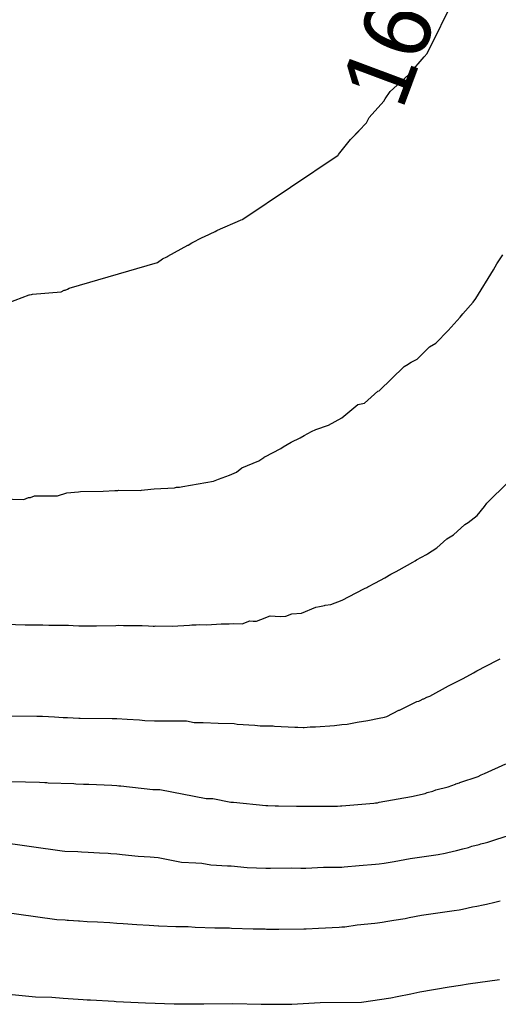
# Model space of a CAD drawing. Extents: x 158343 to 162498, y 431347 to 434500.
# Tile 136 of 220: x 159682 to 159695, y 433988 to 434014. Entities that reach past the tile are written whole.
import ezdxf

# ---------------------------------------------------------------- set-up
doc = ezdxf.new("R2010")
doc.units = 0
doc.header["$LTSCALE"] = 10
doc.header["$MEASUREMENT"] = 0
doc.layers.add('000_arcering', color=8, linetype='CONTINUOUS')
doc.layers.add('def. con-hoogtelijn (index)', color=8, linetype='CONTINUOUS')
doc.styles.add('Style-WORKING', font='WORKING.shx')

# ---------------------------------------------------------------- blocks, each defined once
blk = doc.blocks.new('bestaande hoogtelijnen')
at = {"layer": 'def. con-hoogtelijn (index)'}
for p, q in [((25.288, -53.261), (26.658, -50.464)), ((25.209, -53.348), (25.288, -53.261)), ((24.82, -53.794), (25.208, -53.349)), ((25.208, -53.349), (25.209, -53.348)), ((24.387, -54.194), (24.8, -53.815)), ((24.8, -53.815), (24.82, -53.794)), ((24.162, -54.468), (24.303, -54.277)), ((24.303, -54.277), (24.387, -54.194)), ((23.739, -54.97), (24.131, -54.528)), ((24.131, -54.528), (24.162, -54.468)), ((23.256, -55.54), (23.663, -55.113)), ((23.663, -55.113), (23.711, -55.018)), ((23.711, -55.018), (23.739, -54.97)), ((23.256, -55.54), (23.46, -55.327)), ((23.256, -55.54), (23.46, -55.327)), ((22.917, -55.958), (23.244, -55.556)), ((22.917, -55.958), (23.244, -55.556)), ((22.917, -55.958), (23.244, -55.556)), ((23.244, -55.556), (23.256, -55.54)), ((23.244, -55.556), (23.256, -55.54)), ((23.244, -55.556), (23.256, -55.54)), ((22.907, -55.97), (22.917, -55.958)), ((22.907, -55.97), (22.917, -55.958)), ((22.907, -55.97), (22.917, -55.958)), ((20.37, -57.676), (22.907, -55.97)), ((20.37, -57.676), (22.907, -55.97)), ((20.37, -57.676), (22.907, -55.97)), ((19.771, -57.934), (20.228, -57.738)), ((19.771, -57.934), (20.228, -57.738)), ((19.771, -57.934), (20.228, -57.738)), ((20.228, -57.738), (20.318, -57.698)), ((20.228, -57.738), (20.318, -57.698)), ((20.228, -57.738), (20.318, -57.698)), ((20.318, -57.698), (20.358, -57.687)), ((20.318, -57.698), (20.358, -57.687)), ((20.318, -57.698), (20.358, -57.687)), ((20.358, -57.687), (20.37, -57.676)), ((20.358, -57.687), (20.37, -57.676)), ((20.358, -57.687), (20.37, -57.676)), ((19.341, -58.142), (19.627, -58.009)), ((19.341, -58.142), (19.627, -58.009)), ((19.341, -58.142), (19.627, -58.009)), ((19.627, -58.009), (19.675, -57.981)), ((19.627, -58.009), (19.675, -57.981)), ((19.627, -58.009), (19.675, -57.981)), ((19.675, -57.981), (19.771, -57.934)), ((19.675, -57.981), (19.771, -57.934)), ((19.675, -57.981), (19.771, -57.934)), ((18.905, -58.373), (19.008, -58.314)), ((18.905, -58.373), (19.008, -58.314)), ((18.905, -58.373), (19.008, -58.314)), ((19.008, -58.314), (19.28, -58.173)), ((19.008, -58.314), (19.28, -58.173)), ((19.008, -58.314), (19.28, -58.173)), ((19.28, -58.173), (19.341, -58.142)), ((19.28, -58.173), (19.341, -58.142)), ((19.28, -58.173), (19.341, -58.142)), ((18.364, -58.67), (18.903, -58.374)), ((18.364, -58.67), (18.903, -58.374)), ((18.364, -58.67), (18.903, -58.374)), ((18.903, -58.374), (18.905, -58.373)), ((18.903, -58.374), (18.905, -58.373)), ((18.903, -58.374), (18.905, -58.373)), ((15.736, -59.519), (18.09, -58.832)), ((15.736, -59.519), (18.09, -58.832)), ((15.736, -59.519), (18.09, -58.832)), ((18.09, -58.832), (18.224, -58.735)), ((18.09, -58.832), (18.224, -58.735)), ((18.09, -58.832), (18.224, -58.735)), ((18.224, -58.735), (18.339, -58.686)), ((18.224, -58.735), (18.339, -58.686)), ((18.224, -58.735), (18.339, -58.686)), ((18.339, -58.686), (18.362, -58.671)), ((18.339, -58.686), (18.362, -58.671)), ((18.339, -58.686), (18.362, -58.671)), ((18.362, -58.671), (18.364, -58.67)), ((18.362, -58.671), (18.364, -58.67)), ((18.362, -58.671), (18.364, -58.67)), ((27.149, -58.868), (27.31, -58.628)), ((27.149, -58.868), (27.31, -58.628)), ((26.586, -59.796), (27.061, -59.034)), ((26.586, -59.796), (27.061, -59.034)), ((27.061, -59.034), (27.149, -58.868)), ((27.061, -59.034), (27.149, -58.868)), ((14.751, -59.678), (15.522, -59.616)), ((14.751, -59.678), (15.522, -59.616)), ((14.751, -59.678), (15.522, -59.616)), ((15.522, -59.616), (15.601, -59.574)), ((15.522, -59.616), (15.601, -59.574)), ((15.522, -59.616), (15.601, -59.574)), ((15.601, -59.574), (15.611, -59.573)), ((15.601, -59.574), (15.611, -59.573)), ((15.601, -59.574), (15.611, -59.573)), ((15.611, -59.573), (15.622, -59.572)), ((15.611, -59.573), (15.622, -59.572)), ((15.611, -59.573), (15.622, -59.572)), ((15.622, -59.572), (15.687, -59.544)), ((15.622, -59.572), (15.687, -59.544)), ((15.622, -59.572), (15.687, -59.544)), ((15.687, -59.544), (15.736, -59.519)), ((15.687, -59.544), (15.736, -59.519)), ((15.687, -59.544), (15.736, -59.519)), ((14.103, -59.909), (14.664, -59.697)), ((14.103, -59.909), (14.664, -59.697)), ((14.103, -59.909), (14.664, -59.697)), ((14.664, -59.697), (14.675, -59.696)), ((14.664, -59.697), (14.675, -59.696)), ((14.664, -59.697), (14.675, -59.696)), ((14.675, -59.696), (14.728, -59.689)), ((14.675, -59.696), (14.728, -59.689)), ((14.675, -59.696), (14.728, -59.689)), ((14.728, -59.689), (14.751, -59.678)), ((14.728, -59.689), (14.751, -59.678)), ((14.728, -59.689), (14.751, -59.678)), ((26.236, -60.21), (26.516, -59.893)), ((26.236, -60.21), (26.516, -59.893)), ((26.516, -59.893), (26.586, -59.796)), ((26.516, -59.893), (26.586, -59.796)), ((25.851, -60.649), (26.166, -60.298)), ((25.851, -60.649), (26.166, -60.298)), ((26.166, -60.298), (26.236, -60.21)), ((26.166, -60.298), (26.236, -60.21)), ((25.52, -60.985), (25.851, -60.649)), ((25.52, -60.985), (25.851, -60.649)), ((25.016, -61.414), (25.345, -61.085)), ((25.016, -61.414), (25.345, -61.085)), ((25.345, -61.085), (25.52, -60.985)), ((25.345, -61.085), (25.52, -60.985)), ((24.862, -61.494), (25.016, -61.414)), ((24.862, -61.494), (25.016, -61.414)), ((24.008, -62.261), (24.675, -61.613)), ((24.008, -62.261), (24.675, -61.613)), ((24.675, -61.613), (24.783, -61.547)), ((24.675, -61.613), (24.783, -61.547)), ((24.783, -61.547), (24.791, -61.539)), ((24.783, -61.547), (24.791, -61.539)), ((24.791, -61.539), (24.862, -61.494)), ((24.791, -61.539), (24.862, -61.494)), ((23.974, -62.27), (24.008, -62.261)), ((23.974, -62.27), (24.008, -62.261)), ((23.615, -62.588), (23.974, -62.27)), ((23.615, -62.588), (23.974, -62.27)), ((23.009, -62.981), (23.434, -62.622)), ((23.009, -62.981), (23.434, -62.622)), ((23.434, -62.622), (23.615, -62.588)), ((23.434, -62.622), (23.615, -62.588)), ((22.655, -63.176), (23.009, -62.981)), ((22.655, -63.176), (23.009, -62.981)), ((22.202, -63.343), (22.317, -63.29)), ((22.202, -63.343), (22.317, -63.29)), ((22.317, -63.29), (22.655, -63.176)), ((22.317, -63.29), (22.655, -63.176)), ((21.66, -63.633), (21.899, -63.511)), ((21.66, -63.633), (21.899, -63.511)), ((21.899, -63.511), (22.008, -63.454)), ((21.899, -63.511), (22.008, -63.454)), ((22.008, -63.454), (22.202, -63.343)), ((22.008, -63.454), (22.202, -63.343)), ((20.954, -64.022), (21.382, -63.796)), ((20.954, -64.022), (21.382, -63.796)), ((21.382, -63.796), (21.445, -63.751)), ((21.382, -63.796), (21.445, -63.751)), ((21.445, -63.751), (21.66, -63.633)), ((21.445, -63.751), (21.66, -63.633)), ((20.794, -64.128), (20.927, -64.035)), ((20.794, -64.128), (20.927, -64.035)), ((20.927, -64.035), (20.946, -64.026)), ((20.927, -64.035), (20.946, -64.026)), ((20.946, -64.026), (20.954, -64.022)), ((20.946, -64.026), (20.954, -64.022)), ((20.195, -64.431), (20.342, -64.315)), ((20.195, -64.431), (20.342, -64.315)), ((20.342, -64.315), (20.794, -64.128)), ((20.342, -64.315), (20.794, -64.128)), ((19.58, -64.672), (19.715, -64.618)), ((19.58, -64.672), (19.715, -64.618)), ((19.715, -64.618), (20.008, -64.51)), ((19.715, -64.618), (20.008, -64.51)), ((20.008, -64.51), (20.195, -64.431)), ((20.008, -64.51), (20.195, -64.431)), ((17.662, -64.91), (17.909, -64.882)), ((17.662, -64.91), (17.909, -64.882)), ((17.909, -64.882), (17.998, -64.877)), ((17.909, -64.882), (17.998, -64.877)), ((17.998, -64.877), (18.54, -64.847)), ((17.998, -64.877), (18.54, -64.847)), ((18.54, -64.847), (18.597, -64.834)), ((18.54, -64.847), (18.597, -64.834)), ((18.597, -64.834), (18.675, -64.827)), ((18.597, -64.834), (18.675, -64.827)), ((18.675, -64.827), (18.769, -64.816)), ((18.675, -64.827), (18.769, -64.816)), ((18.769, -64.816), (19.58, -64.672)), ((18.769, -64.816), (19.58, -64.672)), ((26.88, -65.258), (27.452, -64.702)), ((26.88, -65.258), (27.452, -64.702)), ((26.88, -65.258), (27.452, -64.702)), ((13.918, -65.14), (14.518, -65.158)), ((13.918, -65.14), (14.518, -65.158)), ((14.518, -65.158), (14.65, -65.105)), ((14.518, -65.158), (14.65, -65.105)), ((14.65, -65.105), (14.7, -65.105)), ((14.65, -65.105), (14.7, -65.105)), ((14.7, -65.105), (14.808, -65.065)), ((14.7, -65.105), (14.808, -65.065)), ((14.808, -65.065), (15.425, -65.065)), ((14.808, -65.065), (15.425, -65.065)), ((15.425, -65.065), (15.671, -64.978)), ((15.425, -65.065), (15.671, -64.978)), ((15.671, -64.978), (15.979, -64.953)), ((15.671, -64.978), (15.979, -64.953)), ((15.979, -64.953), (16.031, -64.951)), ((15.979, -64.953), (16.031, -64.951)), ((16.031, -64.951), (16.034, -64.951)), ((16.031, -64.951), (16.034, -64.951)), ((16.034, -64.951), (16.039, -64.95)), ((16.034, -64.951), (16.039, -64.95)), ((16.039, -64.95), (16.64, -64.937)), ((16.039, -64.95), (16.64, -64.937)), ((16.64, -64.937), (16.947, -64.92)), ((16.64, -64.937), (16.947, -64.92)), ((16.947, -64.92), (17.029, -64.918)), ((16.947, -64.92), (17.029, -64.918)), ((17.029, -64.918), (17.05, -64.915)), ((17.029, -64.918), (17.05, -64.915)), ((17.05, -64.915), (17.633, -64.916)), ((17.05, -64.915), (17.633, -64.916)), ((17.633, -64.916), (17.662, -64.91)), ((17.633, -64.916), (17.662, -64.91)), ((26.624, -65.588), (26.813, -65.349)), ((26.624, -65.588), (26.813, -65.349)), ((26.624, -65.588), (26.813, -65.349)), ((26.813, -65.349), (26.88, -65.258)), ((26.813, -65.349), (26.88, -65.258)), ((26.813, -65.349), (26.88, -65.258)), ((26.379, -65.772), (26.624, -65.588)), ((26.379, -65.772), (26.624, -65.588)), ((26.379, -65.772), (26.624, -65.588)), ((25.986, -66.104), (26.294, -65.831)), ((25.986, -66.104), (26.294, -65.831)), ((25.986, -66.104), (26.294, -65.831)), ((26.294, -65.831), (26.379, -65.772)), ((26.294, -65.831), (26.379, -65.772)), ((26.294, -65.831), (26.379, -65.772)), ((25.809, -66.211), (25.986, -66.104)), ((25.809, -66.211), (25.986, -66.104)), ((25.809, -66.211), (25.986, -66.104)), ((25.294, -66.613), (25.546, -66.452)), ((25.294, -66.613), (25.546, -66.452)), ((25.294, -66.613), (25.546, -66.452)), ((25.546, -66.452), (25.809, -66.211)), ((25.546, -66.452), (25.809, -66.211)), ((25.546, -66.452), (25.809, -66.211)), ((25.004, -66.767), (25.269, -66.628)), ((25.004, -66.767), (25.269, -66.628)), ((25.004, -66.767), (25.269, -66.628)), ((25.269, -66.628), (25.294, -66.613)), ((25.269, -66.628), (25.294, -66.613)), ((25.269, -66.628), (25.294, -66.613)), ((24.46, -67.077), (24.764, -66.911)), ((24.46, -67.077), (24.764, -66.911)), ((24.46, -67.077), (24.764, -66.911)), ((24.764, -66.911), (24.903, -66.834)), ((24.764, -66.911), (24.903, -66.834)), ((24.764, -66.911), (24.903, -66.834)), ((24.903, -66.834), (24.964, -66.794)), ((24.903, -66.834), (24.964, -66.794)), ((24.903, -66.834), (24.964, -66.794)), ((24.964, -66.794), (25.004, -66.767)), ((24.964, -66.794), (25.004, -66.767)), ((24.964, -66.794), (25.004, -66.767)), ((23.905, -67.386), (24.155, -67.247)), ((23.905, -67.386), (24.155, -67.247)), ((23.905, -67.386), (24.155, -67.247)), ((24.155, -67.247), (24.321, -67.151)), ((24.155, -67.247), (24.321, -67.151)), ((24.155, -67.247), (24.321, -67.151)), ((24.321, -67.151), (24.46, -67.077)), ((24.321, -67.151), (24.46, -67.077)), ((24.321, -67.151), (24.46, -67.077)), ((23.618, -67.532), (23.673, -67.504)), ((23.618, -67.532), (23.673, -67.504)), ((23.618, -67.532), (23.673, -67.504)), ((23.673, -67.504), (23.7, -67.49)), ((23.673, -67.504), (23.7, -67.49)), ((23.673, -67.504), (23.7, -67.49)), ((23.7, -67.49), (23.905, -67.386)), ((23.7, -67.49), (23.905, -67.386)), ((23.7, -67.49), (23.905, -67.386)), ((23.022, -67.842), (23.389, -67.648)), ((23.022, -67.842), (23.389, -67.648)), ((23.022, -67.842), (23.389, -67.648)), ((23.389, -67.648), (23.618, -67.532)), ((23.389, -67.648), (23.618, -67.532)), ((23.389, -67.648), (23.618, -67.532)), ((21.93, -68.189), (22.318, -68.029)), ((21.93, -68.189), (22.318, -68.029)), ((21.93, -68.189), (22.318, -68.029)), ((22.318, -68.029), (22.413, -68.018)), ((22.318, -68.029), (22.413, -68.018)), ((22.318, -68.029), (22.413, -68.018)), ((22.413, -68.018), (22.545, -67.992)), ((22.413, -68.018), (22.545, -67.992)), ((22.413, -68.018), (22.545, -67.992)), ((22.545, -67.992), (22.568, -67.981)), ((22.545, -67.992), (22.568, -67.981)), ((22.545, -67.992), (22.568, -67.981)), ((22.568, -67.981), (22.712, -67.96)), ((22.568, -67.981), (22.712, -67.96)), ((22.568, -67.981), (22.712, -67.96)), ((22.712, -67.96), (23.022, -67.842)), ((22.712, -67.96), (23.022, -67.842)), ((22.712, -67.96), (23.022, -67.842)), ((20.843, -68.358), (21.094, -68.266)), ((20.843, -68.358), (21.094, -68.266)), ((20.843, -68.358), (21.094, -68.266)), ((21.094, -68.266), (21.367, -68.282)), ((21.094, -68.266), (21.367, -68.282)), ((21.094, -68.266), (21.367, -68.282)), ((21.367, -68.282), (21.514, -68.275)), ((21.367, -68.282), (21.514, -68.275)), ((21.367, -68.282), (21.514, -68.275)), ((21.514, -68.275), (21.674, -68.207)), ((21.514, -68.275), (21.674, -68.207)), ((21.514, -68.275), (21.674, -68.207)), ((21.674, -68.207), (21.93, -68.189)), ((21.674, -68.207), (21.93, -68.189)), ((21.674, -68.207), (21.93, -68.189)), ((14.044, -68.488), (14.558, -68.503)), ((14.044, -68.488), (14.558, -68.503)), ((14.044, -68.488), (14.558, -68.503)), ((14.558, -68.503), (14.987, -68.507)), ((14.558, -68.503), (14.987, -68.507)), ((14.558, -68.503), (14.987, -68.507)), ((14.987, -68.507), (15.008, -68.507)), ((14.987, -68.507), (15.008, -68.507)), ((14.987, -68.507), (15.008, -68.507)), ((15.008, -68.507), (15.029, -68.507)), ((15.008, -68.507), (15.029, -68.507)), ((15.008, -68.507), (15.029, -68.507)), ((15.029, -68.507), (15.189, -68.515)), ((15.029, -68.507), (15.189, -68.515)), ((15.029, -68.507), (15.189, -68.515)), ((15.189, -68.515), (15.717, -68.515)), ((15.189, -68.515), (15.717, -68.515)), ((15.189, -68.515), (15.717, -68.515)), ((15.717, -68.515), (15.835, -68.523)), ((15.717, -68.515), (15.835, -68.523)), ((15.717, -68.515), (15.835, -68.523)), ((15.835, -68.523), (15.987, -68.53)), ((15.835, -68.523), (15.987, -68.53)), ((15.835, -68.523), (15.987, -68.53)), ((15.987, -68.53), (16.008, -68.53)), ((15.987, -68.53), (16.008, -68.53)), ((15.987, -68.53), (16.008, -68.53)), ((16.008, -68.53), (16.031, -68.529)), ((16.008, -68.53), (16.031, -68.529)), ((16.008, -68.53), (16.031, -68.529)), ((16.031, -68.529), (16.459, -68.531)), ((16.031, -68.529), (16.459, -68.531)), ((16.031, -68.529), (16.459, -68.531)), ((16.459, -68.531), (16.974, -68.519)), ((16.459, -68.531), (16.974, -68.519)), ((16.459, -68.531), (16.974, -68.519)), ((16.974, -68.519), (17.044, -68.517)), ((16.974, -68.519), (17.044, -68.517)), ((16.974, -68.519), (17.044, -68.517)), ((17.044, -68.517), (17.181, -68.522)), ((17.044, -68.517), (17.181, -68.522)), ((17.044, -68.517), (17.181, -68.522)), ((17.181, -68.522), (17.68, -68.523)), ((17.181, -68.522), (17.68, -68.523)), ((17.181, -68.522), (17.68, -68.523)), ((17.68, -68.523), (17.845, -68.533)), ((17.68, -68.523), (17.845, -68.533)), ((17.68, -68.523), (17.845, -68.533)), ((17.845, -68.533), (17.972, -68.538)), ((17.845, -68.533), (17.972, -68.538)), ((17.845, -68.533), (17.972, -68.538)), ((17.972, -68.538), (18.008, -68.537)), ((17.972, -68.538), (18.008, -68.537)), ((17.972, -68.538), (18.008, -68.537)), ((18.008, -68.537), (18.048, -68.534)), ((18.008, -68.537), (18.048, -68.534)), ((18.008, -68.537), (18.048, -68.534)), ((18.048, -68.534), (18.477, -68.536)), ((18.048, -68.534), (18.477, -68.536)), ((18.048, -68.534), (18.477, -68.536)), ((18.477, -68.536), (18.942, -68.51)), ((18.477, -68.536), (18.942, -68.51)), ((18.477, -68.536), (18.942, -68.51)), ((18.942, -68.51), (19.008, -68.505)), ((18.942, -68.51), (19.008, -68.505)), ((18.942, -68.51), (19.008, -68.505)), ((19.008, -68.505), (19.125, -68.507)), ((19.008, -68.505), (19.125, -68.507)), ((19.008, -68.505), (19.125, -68.507)), ((19.125, -68.507), (19.207, -68.497)), ((19.125, -68.507), (19.207, -68.497)), ((19.125, -68.507), (19.207, -68.497)), ((19.207, -68.497), (19.409, -68.506)), ((19.207, -68.497), (19.409, -68.506)), ((19.207, -68.497), (19.409, -68.506)), ((19.409, -68.506), (19.788, -68.476)), ((19.409, -68.506), (19.788, -68.476)), ((19.409, -68.506), (19.788, -68.476)), ((19.788, -68.476), (20.001, -68.48)), ((19.788, -68.476), (20.001, -68.48)), ((19.788, -68.476), (20.001, -68.48)), ((20.001, -68.48), (20.112, -68.466)), ((20.001, -68.48), (20.112, -68.466)), ((20.001, -68.48), (20.112, -68.466)), ((20.112, -68.466), (20.348, -68.48)), ((20.112, -68.466), (20.348, -68.48)), ((20.112, -68.466), (20.348, -68.48)), ((20.348, -68.48), (20.552, -68.402)), ((20.348, -68.48), (20.552, -68.402)), ((20.348, -68.48), (20.552, -68.402)), ((20.552, -68.402), (20.641, -68.404)), ((20.552, -68.402), (20.641, -68.404)), ((20.552, -68.402), (20.641, -68.404)), ((20.641, -68.404), (20.728, -68.405)), ((20.641, -68.404), (20.728, -68.405)), ((20.641, -68.404), (20.728, -68.405)), ((20.728, -68.405), (20.843, -68.358)), ((20.728, -68.405), (20.843, -68.358)), ((20.728, -68.405), (20.843, -68.358)), ((26.616, -69.732), (27.146, -69.455)), ((26.616, -69.732), (27.146, -69.455)), ((27.146, -69.455), (27.236, -69.41)), ((27.146, -69.455), (27.236, -69.41)), ((26.245, -69.934), (26.522, -69.781)), ((26.245, -69.934), (26.522, -69.781)), ((26.522, -69.781), (26.571, -69.759)), ((26.522, -69.781), (26.571, -69.759)), ((26.571, -69.759), (26.616, -69.732)), ((26.571, -69.759), (26.616, -69.732)), ((25.357, -70.41), (25.857, -70.131)), ((25.357, -70.41), (25.857, -70.131)), ((25.857, -70.131), (25.873, -70.125)), ((25.857, -70.131), (25.873, -70.125)), ((25.873, -70.125), (25.966, -70.082)), ((25.873, -70.125), (25.966, -70.082)), ((25.966, -70.082), (26.245, -69.934)), ((25.966, -70.082), (26.245, -69.934)), ((25.277, -70.437), (25.357, -70.41)), ((25.277, -70.437), (25.357, -70.41)), ((24.552, -70.78), (25.011, -70.55)), ((24.552, -70.78), (25.011, -70.55)), ((25.011, -70.55), (25.067, -70.537)), ((25.011, -70.55), (25.067, -70.537)), ((25.067, -70.537), (25.099, -70.525)), ((25.067, -70.537), (25.099, -70.525)), ((25.099, -70.525), (25.183, -70.482)), ((25.099, -70.525), (25.183, -70.482)), ((25.183, -70.482), (25.198, -70.477)), ((25.183, -70.482), (25.198, -70.477)), ((25.198, -70.477), (25.277, -70.437)), ((25.198, -70.477), (25.277, -70.437)), ((14.015, -70.931), (14.872, -70.94)), ((14.015, -70.931), (14.872, -70.94)), ((24.213, -70.955), (24.527, -70.786)), ((24.213, -70.955), (24.527, -70.786)), ((24.527, -70.786), (24.552, -70.78)), ((24.527, -70.786), (24.552, -70.78)), ((14.872, -70.94), (14.997, -70.944)), ((14.872, -70.94), (14.997, -70.944)), ((14.997, -70.944), (15.02, -70.945)), ((14.997, -70.944), (15.02, -70.945)), ((15.02, -70.945), (15.339, -70.96)), ((15.02, -70.945), (15.339, -70.96)), ((15.339, -70.96), (15.574, -70.976)), ((15.339, -70.96), (15.574, -70.976)), ((15.574, -70.976), (15.689, -70.98)), ((15.574, -70.976), (15.689, -70.98)), ((15.689, -70.98), (15.992, -70.995)), ((15.689, -70.98), (15.992, -70.995)), ((15.992, -70.995), (16.026, -70.997)), ((15.992, -70.995), (16.026, -70.997)), ((16.026, -70.997), (16.883, -71)), ((16.026, -70.997), (16.883, -71)), ((16.883, -71), (16.985, -71.005)), ((16.883, -71), (16.985, -71.005)), ((16.985, -71.005), (17.008, -71.007)), ((16.985, -71.005), (17.008, -71.007)), ((17.008, -71.007), (17.282, -71.018)), ((17.008, -71.007), (17.282, -71.018)), ((17.282, -71.018), (17.612, -71.038)), ((17.282, -71.018), (17.612, -71.038)), ((17.612, -71.038), (17.755, -71.054)), ((17.612, -71.038), (17.755, -71.054)), ((17.755, -71.054), (18.008, -71.064)), ((17.755, -71.054), (18.008, -71.064)), ((18.008, -71.064), (18.865, -71.069)), ((18.008, -71.064), (18.865, -71.069)), ((18.865, -71.069), (19.071, -71.108)), ((18.865, -71.069), (19.071, -71.108)), ((19.071, -71.108), (19.306, -71.112)), ((19.071, -71.108), (19.306, -71.112)), ((19.306, -71.112), (19.711, -71.13)), ((19.306, -71.112), (19.711, -71.13)), ((19.711, -71.13), (20.136, -71.139)), ((19.711, -71.13), (20.136, -71.139)), ((20.136, -71.139), (20.216, -71.155)), ((20.136, -71.139), (20.216, -71.155)), ((20.216, -71.155), (20.687, -71.184)), ((20.216, -71.155), (20.687, -71.184)), ((20.687, -71.184), (20.83, -71.198)), ((20.687, -71.184), (20.83, -71.198)), ((20.83, -71.198), (21.008, -71.203)), ((20.83, -71.198), (21.008, -71.203)), ((22.305, -71.224), (22.817, -71.188)), ((22.305, -71.224), (22.817, -71.188)), ((22.817, -71.188), (23.008, -71.167)), ((22.817, -71.188), (23.008, -71.167)), ((23.008, -71.167), (23.151, -71.156)), ((23.008, -71.167), (23.151, -71.156)), ((23.151, -71.156), (23.414, -71.104)), ((23.151, -71.156), (23.414, -71.104)), ((23.414, -71.104), (23.702, -71.061)), ((23.414, -71.104), (23.702, -71.061)), ((23.702, -71.061), (24.008, -70.994)), ((23.702, -71.061), (24.008, -70.994)), ((24.008, -70.994), (24.151, -70.968)), ((24.008, -70.994), (24.151, -70.968)), ((24.151, -70.968), (24.213, -70.955)), ((24.151, -70.968), (24.213, -70.955)), ((21.008, -71.203), (21.18, -71.204)), ((21.008, -71.203), (21.18, -71.204)), ((21.18, -71.204), (21.213, -71.205)), ((21.18, -71.204), (21.213, -71.205)), ((21.213, -71.205), (21.758, -71.238)), ((21.213, -71.205), (21.758, -71.238)), ((21.758, -71.238), (21.837, -71.238)), ((21.758, -71.238), (21.837, -71.238)), ((21.837, -71.238), (21.976, -71.24)), ((21.837, -71.238), (21.976, -71.24)), ((21.976, -71.24), (22.008, -71.24)), ((21.976, -71.24), (22.008, -71.24)), ((22.008, -71.24), (22.163, -71.224)), ((22.008, -71.24), (22.163, -71.224)), ((22.163, -71.224), (22.305, -71.224)), ((22.163, -71.224), (22.305, -71.224)), ((26.819, -72.469), (27.382, -72.212)), ((26.819, -72.469), (27.382, -72.212)), ((26.819, -72.469), (27.382, -72.212)), ((26.643, -72.553), (26.726, -72.506)), ((26.643, -72.553), (26.726, -72.506)), ((26.643, -72.553), (26.726, -72.506)), ((26.726, -72.506), (26.819, -72.469)), ((26.726, -72.506), (26.819, -72.469)), ((26.726, -72.506), (26.819, -72.469)), ((14.193, -72.682), (14.944, -72.704)), ((14.193, -72.682), (14.944, -72.704)), ((14.193, -72.682), (14.944, -72.704)), ((14.944, -72.704), (15.08, -72.712)), ((14.944, -72.704), (15.08, -72.712)), ((14.944, -72.704), (15.08, -72.712)), ((15.08, -72.712), (15.133, -72.714)), ((15.08, -72.712), (15.133, -72.714)), ((15.08, -72.712), (15.133, -72.714)), ((15.133, -72.714), (15.172, -72.717)), ((15.133, -72.714), (15.172, -72.717)), ((15.133, -72.714), (15.172, -72.717)), ((15.172, -72.717), (15.861, -72.741)), ((15.172, -72.717), (15.861, -72.741)), ((15.172, -72.717), (15.861, -72.741)), ((15.861, -72.741), (15.912, -72.744)), ((15.861, -72.741), (15.912, -72.744)), ((15.861, -72.741), (15.912, -72.744)), ((15.912, -72.744), (16.117, -72.756)), ((15.912, -72.744), (16.117, -72.756)), ((15.912, -72.744), (16.117, -72.756)), ((16.117, -72.756), (16.26, -72.757)), ((16.117, -72.756), (16.26, -72.757)), ((16.117, -72.756), (16.26, -72.757)), ((16.26, -72.757), (16.869, -72.787)), ((16.26, -72.757), (16.869, -72.787)), ((16.26, -72.757), (16.869, -72.787)), ((25.851, -72.828), (26.041, -72.757)), ((25.851, -72.828), (26.041, -72.757)), ((25.851, -72.828), (26.041, -72.757)), ((26.041, -72.757), (26.055, -72.75)), ((26.041, -72.757), (26.055, -72.75)), ((26.041, -72.757), (26.055, -72.75)), ((26.055, -72.75), (26.146, -72.72)), ((26.055, -72.75), (26.146, -72.72)), ((26.055, -72.75), (26.146, -72.72)), ((26.146, -72.72), (26.159, -72.713)), ((26.146, -72.72), (26.159, -72.713)), ((26.146, -72.72), (26.159, -72.713)), ((26.159, -72.713), (26.643, -72.553)), ((26.159, -72.713), (26.643, -72.553)), ((26.159, -72.713), (26.643, -72.553)), ((16.869, -72.787), (17.008, -72.796)), ((16.869, -72.787), (17.008, -72.796)), ((16.869, -72.787), (17.008, -72.796)), ((17.008, -72.796), (17.054, -72.798)), ((17.008, -72.796), (17.054, -72.798)), ((17.008, -72.796), (17.054, -72.798)), ((17.054, -72.798), (17.109, -72.801)), ((17.054, -72.798), (17.109, -72.801)), ((17.054, -72.798), (17.109, -72.801)), ((17.109, -72.801), (17.966, -72.896)), ((17.109, -72.801), (17.966, -72.896)), ((17.109, -72.801), (17.966, -72.896)), ((17.966, -72.896), (18.008, -72.897)), ((17.966, -72.896), (18.008, -72.897)), ((17.966, -72.896), (18.008, -72.897)), ((18.008, -72.897), (18.151, -72.898)), ((18.008, -72.897), (18.151, -72.898)), ((18.008, -72.897), (18.151, -72.898)), ((18.151, -72.898), (19.386, -73.135)), ((18.151, -72.898), (19.386, -73.135)), ((18.151, -72.898), (19.386, -73.135)), ((24.865, -73.084), (25.237, -73.005)), ((24.865, -73.084), (25.237, -73.005)), ((24.865, -73.084), (25.237, -73.005)), ((25.237, -73.005), (25.289, -72.977)), ((25.237, -73.005), (25.289, -72.977)), ((25.237, -73.005), (25.289, -72.977)), ((25.289, -72.977), (25.439, -72.941)), ((25.289, -72.977), (25.439, -72.941)), ((25.289, -72.977), (25.439, -72.941)), ((25.439, -72.941), (25.515, -72.903)), ((25.439, -72.941), (25.515, -72.903)), ((25.439, -72.941), (25.515, -72.903)), ((25.515, -72.903), (25.851, -72.828)), ((25.515, -72.903), (25.851, -72.828)), ((25.515, -72.903), (25.851, -72.828)), ((19.386, -73.135), (19.425, -73.135)), ((19.386, -73.135), (19.425, -73.135)), ((19.386, -73.135), (19.425, -73.135)), ((19.425, -73.135), (19.493, -73.138)), ((19.425, -73.135), (19.493, -73.138)), ((19.425, -73.135), (19.493, -73.138)), ((19.493, -73.138), (19.564, -73.14)), ((19.493, -73.138), (19.564, -73.14)), ((19.493, -73.138), (19.564, -73.14)), ((19.564, -73.14), (20.043, -73.234)), ((19.564, -73.14), (20.043, -73.234)), ((19.564, -73.14), (20.043, -73.234)), ((20.043, -73.234), (20.121, -73.239)), ((20.043, -73.234), (20.121, -73.239)), ((20.043, -73.234), (20.121, -73.239)), ((20.121, -73.239), (20.978, -73.324)), ((20.121, -73.239), (20.978, -73.324)), ((20.121, -73.239), (20.978, -73.324)), ((23.008, -73.332), (23.865, -73.266)), ((23.008, -73.332), (23.865, -73.266)), ((23.008, -73.332), (23.865, -73.266)), ((23.865, -73.266), (23.909, -73.257)), ((23.865, -73.266), (23.909, -73.257)), ((23.865, -73.266), (23.909, -73.257)), ((23.909, -73.257), (23.957, -73.25)), ((23.909, -73.257), (23.957, -73.25)), ((23.909, -73.257), (23.957, -73.25)), ((23.957, -73.25), (24.008, -73.239)), ((23.957, -73.25), (24.008, -73.239)), ((23.957, -73.25), (24.008, -73.239)), ((24.008, -73.239), (24.865, -73.084)), ((24.008, -73.239), (24.865, -73.084)), ((24.008, -73.239), (24.865, -73.084)), ((20.978, -73.324), (21.008, -73.324)), ((20.978, -73.324), (21.008, -73.324)), ((20.978, -73.324), (21.008, -73.324)), ((21.008, -73.324), (21.037, -73.325)), ((21.008, -73.324), (21.037, -73.325)), ((21.008, -73.324), (21.037, -73.325)), ((21.037, -73.325), (21.231, -73.33)), ((21.037, -73.325), (21.231, -73.33)), ((21.037, -73.325), (21.231, -73.33)), ((21.231, -73.33), (21.322, -73.335)), ((21.231, -73.33), (21.322, -73.335)), ((21.231, -73.33), (21.322, -73.335)), ((21.322, -73.335), (21.795, -73.34)), ((21.322, -73.335), (21.795, -73.34)), ((21.322, -73.335), (21.795, -73.34)), ((21.795, -73.34), (21.818, -73.34)), ((21.795, -73.34), (21.818, -73.34)), ((21.795, -73.34), (21.818, -73.34)), ((21.818, -73.34), (22.008, -73.345)), ((21.818, -73.34), (22.008, -73.345)), ((21.818, -73.34), (22.008, -73.345)), ((22.008, -73.345), (22.034, -73.342)), ((22.008, -73.345), (22.034, -73.342)), ((22.008, -73.345), (22.034, -73.342)), ((22.034, -73.342), (22.891, -73.342)), ((22.034, -73.342), (22.891, -73.342)), ((22.034, -73.342), (22.891, -73.342)), ((22.891, -73.342), (22.976, -73.336)), ((22.891, -73.342), (22.976, -73.336)), ((22.891, -73.342), (22.976, -73.336)), ((22.976, -73.336), (23.008, -73.332)), ((22.976, -73.336), (23.008, -73.332)), ((22.976, -73.336), (23.008, -73.332)), ((13.833, -74.299), (15.547, -74.538)), ((13.833, -74.299), (15.547, -74.538)), ((26.675, -74.365), (26.72, -74.35)), ((26.675, -74.365), (26.72, -74.35)), ((26.72, -74.35), (26.836, -74.32)), ((26.72, -74.35), (26.836, -74.32)), ((26.836, -74.32), (26.901, -74.3)), ((26.836, -74.32), (26.901, -74.3)), ((26.901, -74.3), (27.143, -74.22)), ((26.901, -74.3), (27.143, -74.22)), ((27.143, -74.22), (27.459, -74.124)), ((27.143, -74.22), (27.459, -74.124)), ((15.547, -74.538), (15.615, -74.542)), ((15.547, -74.538), (15.615, -74.542)), ((15.615, -74.542), (15.96, -74.554)), ((15.615, -74.542), (15.96, -74.554)), ((15.96, -74.554), (16.063, -74.56)), ((15.96, -74.554), (16.063, -74.56)), ((16.063, -74.56), (16.24, -74.573)), ((16.063, -74.56), (16.24, -74.573)), ((16.24, -74.573), (16.544, -74.588)), ((16.24, -74.573), (16.544, -74.588)), ((16.544, -74.588), (16.775, -74.601)), ((16.544, -74.588), (16.775, -74.601)), ((16.775, -74.601), (16.845, -74.606)), ((16.775, -74.601), (16.845, -74.606)), ((16.845, -74.606), (17.008, -74.618)), ((16.845, -74.606), (17.008, -74.618)), ((25.58, -74.635), (25.765, -74.595)), ((25.58, -74.635), (25.765, -74.595)), ((25.765, -74.595), (25.84, -74.577)), ((25.765, -74.595), (25.84, -74.577)), ((25.84, -74.577), (26.071, -74.523)), ((25.84, -74.577), (26.071, -74.523)), ((26.071, -74.523), (26.239, -74.486)), ((26.071, -74.523), (26.239, -74.486)), ((26.239, -74.486), (26.387, -74.447)), ((26.239, -74.486), (26.387, -74.447)), ((26.387, -74.447), (26.482, -74.412)), ((26.387, -74.447), (26.482, -74.412)), ((26.482, -74.412), (26.675, -74.365)), ((26.482, -74.412), (26.675, -74.365)), ((17.008, -74.618), (17.148, -74.63)), ((17.008, -74.618), (17.148, -74.63)), ((17.148, -74.63), (17.577, -74.677)), ((17.148, -74.63), (17.577, -74.677)), ((17.577, -74.677), (17.891, -74.699)), ((17.577, -74.677), (17.891, -74.699)), ((17.891, -74.699), (18.108, -74.717)), ((17.891, -74.699), (18.108, -74.717)), ((18.108, -74.717), (18.726, -74.835)), ((18.108, -74.717), (18.726, -74.835)), ((18.726, -74.835), (19.114, -74.851)), ((18.726, -74.835), (19.114, -74.851)), ((19.114, -74.851), (19.269, -74.863)), ((19.114, -74.851), (19.269, -74.863)), ((19.269, -74.863), (19.509, -74.91)), ((19.269, -74.863), (19.509, -74.91)), ((24.008, -74.885), (24.142, -74.864)), ((24.008, -74.885), (24.142, -74.864)), ((24.142, -74.864), (24.403, -74.821)), ((24.142, -74.864), (24.403, -74.821)), ((24.403, -74.821), (24.831, -74.744)), ((24.403, -74.821), (24.831, -74.744)), ((24.831, -74.744), (25.58, -74.635)), ((24.831, -74.744), (25.58, -74.635)), ((19.509, -74.91), (19.957, -74.931)), ((19.509, -74.91), (19.957, -74.931)), ((19.957, -74.931), (20.008, -74.935)), ((19.957, -74.931), (20.008, -74.935)), ((20.008, -74.935), (20.053, -74.937)), ((20.008, -74.935), (20.053, -74.937)), ((20.053, -74.937), (20.482, -74.979)), ((20.053, -74.937), (20.482, -74.979)), ((20.482, -74.979), (20.978, -74.994)), ((20.482, -74.979), (20.978, -74.994)), ((20.978, -74.994), (21.008, -74.995)), ((20.978, -74.994), (21.008, -74.995)), ((21.008, -74.995), (21.105, -74.998)), ((21.008, -74.995), (21.105, -74.998)), ((21.105, -74.998), (21.677, -74.992)), ((21.105, -74.998), (21.677, -74.992)), ((21.677, -74.992), (21.913, -74.994)), ((21.677, -74.992), (21.913, -74.994)), ((21.913, -74.994), (22.008, -74.997)), ((21.913, -74.994), (22.008, -74.997)), ((22.008, -74.997), (22.045, -74.995)), ((22.008, -74.997), (22.045, -74.995)), ((22.045, -74.995), (22.521, -74.973)), ((22.045, -74.995), (22.521, -74.973)), ((22.521, -74.973), (22.949, -74.973)), ((22.521, -74.973), (22.949, -74.973)), ((22.949, -74.973), (23.008, -74.971)), ((22.949, -74.973), (23.008, -74.971)), ((23.008, -74.971), (23.075, -74.965)), ((23.008, -74.971), (23.075, -74.965)), ((23.075, -74.965), (23.475, -74.927)), ((23.075, -74.965), (23.475, -74.927)), ((23.475, -74.927), (23.903, -74.893)), ((23.475, -74.927), (23.903, -74.893)), ((23.903, -74.893), (24.008, -74.885)), ((23.903, -74.893), (24.008, -74.885)), ((26.872, -75.961), (27.096, -75.906)), ((26.872, -75.961), (27.096, -75.906)), ((26.872, -75.961), (27.096, -75.906)), ((27.096, -75.906), (27.231, -75.871)), ((27.096, -75.906), (27.231, -75.871)), ((27.096, -75.906), (27.231, -75.871)), ((13.403, -76.087), (15.403, -76.365)), ((13.403, -76.087), (15.403, -76.365)), ((13.403, -76.087), (15.403, -76.365)), ((25.135, -76.255), (26.008, -76.128)), ((25.135, -76.255), (26.008, -76.128)), ((25.135, -76.255), (26.008, -76.128)), ((26.008, -76.128), (26.138, -76.11)), ((26.008, -76.128), (26.138, -76.11)), ((26.008, -76.128), (26.138, -76.11)), ((26.138, -76.11), (26.226, -76.096)), ((26.138, -76.11), (26.226, -76.096)), ((26.138, -76.11), (26.226, -76.096)), ((26.226, -76.096), (26.495, -76.032)), ((26.226, -76.096), (26.495, -76.032)), ((26.226, -76.096), (26.495, -76.032)), ((26.495, -76.032), (26.611, -76.016)), ((26.495, -76.032), (26.611, -76.016)), ((26.495, -76.032), (26.611, -76.016)), ((26.611, -76.016), (26.784, -75.972)), ((26.611, -76.016), (26.784, -75.972)), ((26.611, -76.016), (26.784, -75.972)), ((26.784, -75.972), (26.872, -75.961)), ((26.784, -75.972), (26.872, -75.961)), ((26.784, -75.972), (26.872, -75.961)), ((15.403, -76.365), (15.629, -76.38)), ((15.403, -76.365), (15.629, -76.38)), ((15.403, -76.365), (15.629, -76.38)), ((15.629, -76.38), (15.675, -76.384)), ((15.629, -76.38), (15.675, -76.384)), ((15.629, -76.38), (15.675, -76.384)), ((15.675, -76.384), (15.714, -76.387)), ((15.675, -76.384), (15.714, -76.387)), ((15.675, -76.384), (15.714, -76.387)), ((15.714, -76.387), (15.983, -76.401)), ((15.714, -76.387), (15.983, -76.401)), ((15.714, -76.387), (15.983, -76.401)), ((15.983, -76.401), (16.008, -76.403)), ((15.983, -76.401), (16.008, -76.403)), ((15.983, -76.401), (16.008, -76.403)), ((16.008, -76.403), (16.215, -76.418)), ((16.008, -76.403), (16.215, -76.418)), ((16.008, -76.403), (16.215, -76.418)), ((16.215, -76.418), (16.484, -76.434)), ((16.215, -76.418), (16.484, -76.434)), ((16.215, -76.418), (16.484, -76.434)), ((16.484, -76.434), (16.817, -76.451)), ((16.484, -76.434), (16.817, -76.451)), ((16.484, -76.434), (16.817, -76.451)), ((16.817, -76.451), (17.008, -76.464)), ((16.817, -76.451), (17.008, -76.464)), ((16.817, -76.451), (17.008, -76.464)), ((23.886, -76.468), (23.959, -76.452)), ((23.886, -76.468), (23.959, -76.452)), ((23.886, -76.468), (23.959, -76.452)), ((23.959, -76.452), (24.081, -76.442)), ((23.959, -76.452), (24.081, -76.442)), ((23.959, -76.452), (24.081, -76.442)), ((24.081, -76.442), (24.237, -76.411)), ((24.081, -76.442), (24.237, -76.411)), ((24.081, -76.442), (24.237, -76.411)), ((24.237, -76.411), (24.393, -76.387)), ((24.237, -76.411), (24.393, -76.387)), ((24.237, -76.411), (24.393, -76.387)), ((24.393, -76.387), (24.697, -76.337)), ((24.393, -76.387), (24.697, -76.337)), ((24.393, -76.387), (24.697, -76.337)), ((24.697, -76.337), (24.802, -76.313)), ((24.697, -76.337), (24.802, -76.313)), ((24.697, -76.337), (24.802, -76.313)), ((24.802, -76.313), (25.135, -76.255)), ((24.802, -76.313), (25.135, -76.255)), ((24.802, -76.313), (25.135, -76.255)), ((17.008, -76.464), (17.171, -76.478)), ((17.008, -76.464), (17.171, -76.478)), ((17.008, -76.464), (17.171, -76.478)), ((17.171, -76.478), (17.538, -76.505)), ((17.171, -76.478), (17.538, -76.505)), ((17.171, -76.478), (17.538, -76.505)), ((17.538, -76.505), (17.867, -76.515)), ((17.538, -76.505), (17.867, -76.515)), ((17.538, -76.505), (17.867, -76.515)), ((17.867, -76.515), (18.12, -76.536)), ((17.867, -76.515), (18.12, -76.536)), ((17.867, -76.515), (18.12, -76.536)), ((18.12, -76.536), (18.129, -76.536)), ((18.12, -76.536), (18.129, -76.536)), ((18.12, -76.536), (18.129, -76.536)), ((18.129, -76.536), (18.581, -76.555)), ((18.129, -76.536), (18.581, -76.555)), ((18.129, -76.536), (18.581, -76.555)), ((18.581, -76.555), (18.911, -76.554)), ((18.581, -76.555), (18.911, -76.554)), ((18.581, -76.555), (18.911, -76.554)), ((18.911, -76.554), (19.092, -76.568)), ((18.911, -76.554), (19.092, -76.568)), ((18.911, -76.554), (19.092, -76.568)), ((19.092, -76.568), (19.096, -76.568)), ((19.092, -76.568), (19.096, -76.568)), ((19.092, -76.568), (19.096, -76.568)), ((19.096, -76.568), (19.619, -76.592)), ((19.096, -76.568), (19.619, -76.592)), ((19.096, -76.568), (19.619, -76.592)), ((19.619, -76.592), (19.949, -76.589)), ((19.619, -76.592), (19.949, -76.589)), ((19.619, -76.592), (19.949, -76.589)), ((19.949, -76.589), (20.009, -76.594)), ((19.949, -76.589), (20.009, -76.594)), ((19.949, -76.589), (20.009, -76.594)), ((20.009, -76.594), (20.062, -76.596)), ((20.009, -76.594), (20.062, -76.596)), ((20.009, -76.594), (20.062, -76.596)), ((20.062, -76.596), (20.64, -76.613)), ((20.062, -76.596), (20.64, -76.613)), ((20.062, -76.596), (20.64, -76.613)), ((20.64, -76.613), (20.965, -76.62)), ((20.64, -76.613), (20.965, -76.62)), ((20.64, -76.613), (20.965, -76.62)), ((20.965, -76.62), (21, -76.622)), ((20.965, -76.62), (21, -76.622)), ((20.965, -76.62), (21, -76.622)), ((21, -76.622), (21.008, -76.622)), ((21, -76.622), (21.008, -76.622)), ((21, -76.622), (21.008, -76.622)), ((21.008, -76.622), (21.016, -76.622)), ((21.008, -76.622), (21.016, -76.622)), ((21.008, -76.622), (21.016, -76.622)), ((21.016, -76.622), (21.332, -76.623)), ((21.016, -76.622), (21.332, -76.623)), ((21.016, -76.622), (21.332, -76.623)), ((21.332, -76.623), (21.999, -76.616)), ((21.332, -76.623), (21.999, -76.616)), ((21.332, -76.623), (21.999, -76.616)), ((21.999, -76.616), (22.017, -76.616)), ((21.999, -76.616), (22.017, -76.616)), ((21.999, -76.616), (22.017, -76.616)), ((22.017, -76.616), (22.06, -76.615)), ((22.017, -76.616), (22.06, -76.615)), ((22.017, -76.616), (22.06, -76.615)), ((22.06, -76.615), (22.384, -76.595)), ((22.06, -76.615), (22.384, -76.595)), ((22.06, -76.615), (22.384, -76.595)), ((22.384, -76.595), (22.939, -76.569)), ((22.384, -76.595), (22.939, -76.569)), ((22.384, -76.595), (22.939, -76.569)), ((22.939, -76.569), (23.008, -76.567)), ((22.939, -76.569), (23.008, -76.567)), ((22.939, -76.569), (23.008, -76.567)), ((23.008, -76.567), (23.086, -76.56)), ((23.008, -76.567), (23.086, -76.56)), ((23.008, -76.567), (23.086, -76.56)), ((23.086, -76.56), (23.419, -76.513)), ((23.086, -76.56), (23.419, -76.513)), ((23.086, -76.56), (23.419, -76.513)), ((23.419, -76.513), (23.886, -76.468)), ((23.419, -76.513), (23.886, -76.468)), ((23.419, -76.513), (23.886, -76.468)), ((26.379, -78.086), (27.218, -77.965)), ((26.379, -78.086), (27.218, -77.965)), ((24.849, -78.351), (25.093, -78.295)), ((24.849, -78.351), (25.093, -78.295)), ((25.093, -78.295), (25.87, -78.16)), ((25.093, -78.295), (25.87, -78.16)), ((25.87, -78.16), (26.173, -78.119)), ((25.87, -78.16), (26.173, -78.119)), ((26.173, -78.119), (26.379, -78.086)), ((26.173, -78.119), (26.379, -78.086)), ((14.12, -78.364), (14.654, -78.417)), ((14.12, -78.364), (14.654, -78.417)), ((14.654, -78.417), (14.834, -78.428)), ((14.654, -78.417), (14.834, -78.428)), ((14.834, -78.428), (15.267, -78.442)), ((14.834, -78.428), (15.267, -78.442)), ((15.267, -78.442), (15.576, -78.464)), ((15.267, -78.442), (15.576, -78.464)), ((15.576, -78.464), (16.102, -78.5)), ((15.576, -78.464), (16.102, -78.5)), ((16.102, -78.5), (16.21, -78.509)), ((16.102, -78.5), (16.21, -78.509)), ((16.21, -78.509), (16.302, -78.515)), ((16.21, -78.509), (16.302, -78.515)), ((16.302, -78.515), (16.929, -78.549)), ((16.302, -78.515), (16.929, -78.549)), ((16.929, -78.549), (16.988, -78.553)), ((16.929, -78.549), (16.988, -78.553)), ((16.988, -78.553), (17.766, -78.593)), ((16.988, -78.553), (17.766, -78.593)), ((23.537, -78.57), (24.315, -78.461)), ((23.537, -78.57), (24.315, -78.461)), ((24.315, -78.461), (24.485, -78.424)), ((24.315, -78.461), (24.485, -78.424)), ((24.485, -78.424), (24.849, -78.351)), ((24.485, -78.424), (24.849, -78.351)), ((17.766, -78.593), (18.534, -78.617)), ((17.766, -78.593), (18.534, -78.617)), ((18.534, -78.617), (18.543, -78.618)), ((18.534, -78.617), (18.543, -78.618)), ((18.543, -78.618), (18.553, -78.618)), ((18.543, -78.618), (18.553, -78.618)), ((18.553, -78.618), (19.321, -78.616)), ((18.553, -78.618), (19.321, -78.616)), ((19.321, -78.616), (19.329, -78.616)), ((19.321, -78.616), (19.329, -78.616)), ((19.329, -78.616), (20.101, -78.609)), ((19.329, -78.616), (20.101, -78.609)), ((20.101, -78.609), (20.859, -78.626)), ((20.101, -78.609), (20.859, -78.626)), ((20.859, -78.626), (20.877, -78.626)), ((20.859, -78.626), (20.877, -78.626)), ((20.877, -78.626), (20.896, -78.627)), ((20.877, -78.626), (20.896, -78.627)), ((20.896, -78.627), (21.632, -78.63)), ((20.896, -78.627), (21.632, -78.63)), ((21.632, -78.63), (21.654, -78.63)), ((21.632, -78.63), (21.654, -78.63)), ((21.654, -78.63), (21.676, -78.629)), ((21.654, -78.63), (21.676, -78.629)), ((21.676, -78.629), (22.432, -78.583)), ((21.676, -78.629), (22.432, -78.583)), ((22.432, -78.583), (23.537, -78.57)), ((22.432, -78.583), (23.537, -78.57))]:
    blk.add_line(p, q, dxfattribs=at)
at = {"layer": 'def. con-hoogtelijn (index)', "style": 'Style-WORKING'}
blk.add_text('16.000', height=1.8, rotation=69.5231, dxfattribs=at).set_placement((24.618, -54.798))
blk.add_text('16.000', height=1.8, rotation=69.5231, dxfattribs=at).set_placement((24.618, -54.798))

msp = doc.modelspace()

# ---------------------------------------------------------------- block references
at = {"layer": '000_arcering'}
msp.add_blockref('bestaande hoogtelijnen', (159667.804, 434066.432), dxfattribs=at)

doc.saveas('drawing.dxf')
